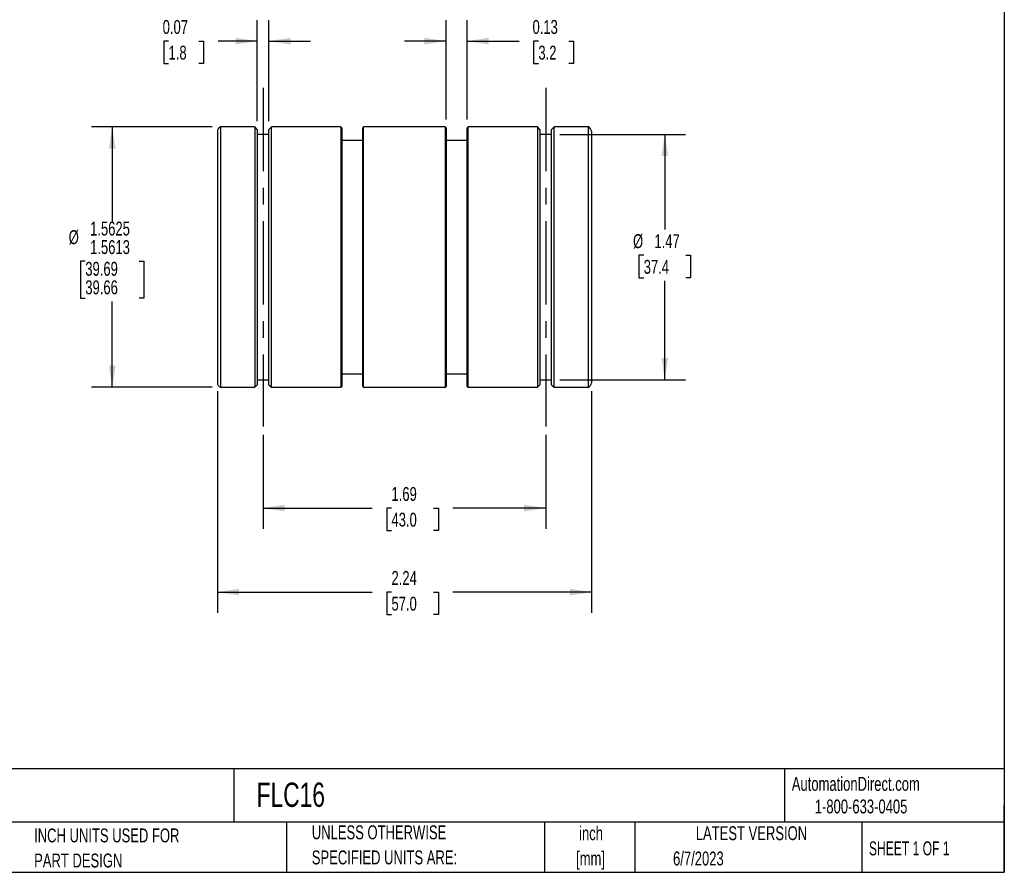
# Model space of a CAD drawing. Header units: inches. Extents: x 0.2 to 10.8, y 0.2 to 8.2.
# Tile 2 of 3: x 4.8 to 10.8, y 0.2 to 5.4. Entities that reach past the tile are written whole.
import ezdxf

# ---------------------------------------------------------------- set-up
doc = ezdxf.new("R2010")
doc.units = ezdxf.units.IN
doc.header["$MEASUREMENT"] = 0
doc.linetypes.add('CENTERX2', pattern=[0.8, 0.5, -0.1, 0.1, -0.1])
doc.layers.add('CENTER', color=40, linetype='CENTERX2')
doc.layers.add('DIMENSIONS', color=140, linetype='Continuous', lineweight=25)
doc.layers.add('TEXT', color=140, linetype='Continuous', lineweight=25)
doc.styles.add('SLDTEXTSTYLE0', font='TXT', dxfattribs={"width": 0.7})
doc.styles.add('SLDTEXTSTYLE1', font='TXT', dxfattribs={"width": 0.65})
doc.dimstyles.new('SLDDIMSTYLE1', dxfattribs={"dimtxt": 0.084961, "dimasz": 0.13, "dimexe": 0, "dimexo": 0.0625, "dimgap": 0.02124, "dimtad": 0, "dimtih": 1, "dimtoh": 1, "dimrnd": 1e-09, "dimdsep": 46, "dimtxsty": 'SLDTEXTSTYLE0', "dimsah": 1, "dimcen": 0.09, "dimadec": 0, "dimazin": 2, "dimtfac": 1, "dimtmove": 0, "dimatfit": 0, "dimfxl": 0, "dimfrac": 2, "dimtolj": 1, "dimtzin": 12, "dimarcsym": 0})
doc.dimstyles.new('SLDDIMSTYLE2', dxfattribs={"dimtxt": 0.084961, "dimasz": 0.13, "dimexe": 0, "dimexo": 0.0625, "dimgap": 0.02124, "dimtad": 0, "dimtih": 1, "dimtoh": 1, "dimrnd": 1e-09, "dimzin": 12, "dimdsep": 46, "dimtxsty": 'SLDTEXTSTYLE0', "dimsah": 1, "dimcen": 0.09, "dimadec": 0, "dimazin": 3, "dimtfac": 1, "dimtofl": 0, "dimtmove": 0, "dimatfit": 3, "dimfxl": 0, "dimfrac": 2, "dimtolj": 1, "dimtzin": 12, "dimarcsym": 0})
doc.dimstyles.new('SLDDIMSTYLE3', dxfattribs={"dimtxt": 0.084961, "dimasz": 0.13, "dimexe": 0, "dimexo": 0.0625, "dimgap": 0.02124, "dimtad": 0, "dimtih": 1, "dimtoh": 1, "dimdec": 4, "dimrnd": 1e-09, "dimzin": 12, "dimdsep": 46, "dimtxsty": 'SLDTEXTSTYLE0', "dimsah": 1, "dimcen": 0.09, "dimadec": 0, "dimazin": 3, "dimlim": 1, "dimtm": 0.0012, "dimtfac": 1, "dimtdec": 4, "dimtofl": 0, "dimtmove": 0, "dimatfit": 3, "dimfxl": 0, "dimfrac": 2, "dimtolj": 1, "dimtzin": 12, "dimarcsym": 0})

# ---------------------------------------------------------------- blocks, each defined once
blk = doc.blocks.new('SW_NOTE_0')
at = {"layer": 'TEXT', "color": 0, "char_height": 0.08333, "attachment_point": 2, "style": 'SLDTEXTSTYLE0'}
for s, insert in [('inch', (0.125, 0.1074)), ('[mm]', (0.1222, -0.0431))]:
    blk.add_mtext(s, dxfattribs=dict(at, insert=insert))
blk = doc.blocks.new('SW_NOTE_0_1')
at = {"layer": 'TEXT', "color": 0, "char_height": 0.083333, "attachment_point": 1, "style": 'SLDTEXTSTYLE0'}
for s, insert in [('UNLESS OTHERWISE', (0, 0.1074)), ('SPECIFIED UNITS ARE:', (0, -0.0431))]:
    blk.add_mtext(s, dxfattribs=dict(at, insert=insert))
blk = doc.blocks.new('SW_NOTE_0_5')
at = {"layer": 'TEXT', "color": 0, "char_height": 0.083333, "attachment_point": 1, "style": 'SLDTEXTSTYLE0'}
for s, insert in [('INCH UNITS USED FOR', (0, 0.1074)), ('PART DESIGN', (0, -0.0431))]:
    blk.add_mtext(s, dxfattribs=dict(at, insert=insert))
blk = doc.blocks.new('_D_1')
at = {"layer": 'DIMENSIONS'}
for p, q in [((6.2718, 4.7537), (6.2718, 5.3585)), ((6.3413, 4.7537), (6.3413, 5.3585)), ((5.7401, 5.2335), (5.7116, 5.2335)), ((5.7116, 5.2335), (5.7116, 5.0984)), ((5.9219, 5.2335), (5.9504, 5.2335)), ((5.9504, 5.2335), (5.9504, 5.0984)), ((6.2718, 5.2335), (6.037, 5.2335)), ((6.3413, 5.2335), (6.5913, 5.2335)), ((5.7116, 5.0984), (5.7401, 5.0984)), ((5.9504, 5.0984), (5.9219, 5.0984))]:
    blk.add_line(p, q, dxfattribs=at)
for points in [[(6.2718, 5.2335), (6.1418, 5.2535), (6.1418, 5.2135)], [(6.3413, 5.2335), (6.4713, 5.2135), (6.4713, 5.2535)]]:
    blk.add_solid(points, dxfattribs=at)
at = {"layer": 'DIMENSIONS', "char_height": 0.08333, "attachment_point": 1, "style": 'SLDTEXTSTYLE0'}
for s, insert in [('0.07', (5.7048, 5.3599)), ('1.8', (5.7401, 5.2059))]:
    blk.add_mtext(s, dxfattribs=dict(at, insert=insert))
blk = doc.blocks.new('_D_2')
at = {"layer": 'DIMENSIONS'}
for p, q in [((7.4038, 4.7637), (7.4038, 5.3585)), ((7.5298, 4.7637), (7.5298, 5.3585)), ((7.4038, 5.2335), (7.1538, 5.2335)), ((7.5298, 5.2335), (7.842, 5.2335)), ((7.9571, 5.2335), (7.9286, 5.2335)), ((7.9286, 5.2335), (7.9286, 5.0984)), ((8.1389, 5.2335), (8.1674, 5.2335)), ((8.1674, 5.2335), (8.1674, 5.0984)), ((7.9286, 5.0984), (7.9571, 5.0984)), ((8.1674, 5.0984), (8.1389, 5.0984))]:
    blk.add_line(p, q, dxfattribs=at)
for points in [[(7.4038, 5.2335), (7.2738, 5.2535), (7.2738, 5.2135)], [(7.5298, 5.2335), (7.6598, 5.2135), (7.6598, 5.2535)]]:
    blk.add_solid(points, dxfattribs=at)
at = {"layer": 'DIMENSIONS', "char_height": 0.08333, "attachment_point": 1, "style": 'SLDTEXTSTYLE0'}
for s, insert in [('0.13', (7.9218, 5.3599)), ('3.2', (7.9571, 5.2059))]:
    blk.add_mtext(s, dxfattribs=dict(at, insert=insert))
blk = doc.blocks.new('_D_3')
at = {"layer": 'DIMENSIONS'}
for p, q in [((6.3066, 2.8732), (6.3066, 2.3086)), ((8.0011, 2.8732), (8.0011, 2.3086)), ((6.3066, 2.4336), (6.9614, 2.4336)), ((7.0765, 2.4336), (7.048, 2.4336)), ((7.048, 2.4336), (7.048, 2.2986)), ((7.329, 2.4336), (7.3575, 2.4336)), ((7.3575, 2.4336), (7.3575, 2.2986)), ((8.0011, 2.4336), (7.4441, 2.4336)), ((7.048, 2.2986), (7.0765, 2.2986)), ((7.3575, 2.2986), (7.329, 2.2986))]:
    blk.add_line(p, q, dxfattribs=at)
for points in [[(6.3066, 2.4336), (6.4366, 2.4136), (6.4366, 2.4536)], [(8.0011, 2.4336), (7.8711, 2.4536), (7.8711, 2.4136)]]:
    blk.add_solid(points, dxfattribs=at)
at = {"layer": 'DIMENSIONS', "char_height": 0.08333, "attachment_point": 1, "style": 'SLDTEXTSTYLE0'}
for s, insert in [('1.69', (7.0765, 2.56)), ('43.0', (7.0765, 2.406))]:
    blk.add_mtext(s, dxfattribs=dict(at, insert=insert))
blk = doc.blocks.new('_D_4')
at = {"layer": 'DIMENSIONS'}
for p, q in [((6.0326, 3.1354), (6.0326, 1.805)), ((8.2751, 3.1354), (8.2751, 1.805)), ((6.0326, 1.93), (6.9614, 1.93)), ((7.0765, 1.93), (7.048, 1.93)), ((7.048, 1.93), (7.048, 1.795)), ((7.329, 1.93), (7.3575, 1.93)), ((7.3575, 1.93), (7.3575, 1.795)), ((8.2751, 1.93), (7.4441, 1.93)), ((7.048, 1.795), (7.0765, 1.795)), ((7.3575, 1.795), (7.329, 1.795))]:
    blk.add_line(p, q, dxfattribs=at)
for points in [[(6.0326, 1.93), (6.1626, 1.91), (6.1626, 1.95)], [(8.2751, 1.93), (8.1451, 1.95), (8.1451, 1.91)]]:
    blk.add_solid(points, dxfattribs=at)
at = {"layer": 'DIMENSIONS', "char_height": 0.08333, "attachment_point": 1, "style": 'SLDTEXTSTYLE0'}
for s, insert in [('2.24', (7.0765, 2.0565)), ('57.0', (7.0765, 1.9024))]:
    blk.add_mtext(s, dxfattribs=dict(at, insert=insert))
blk = doc.blocks.new('_D_5')
at = {"layer": 'DIMENSIONS'}
for p, q in [((8.0858, 4.674), (8.8397, 4.674)), ((8.7147, 4.674), (8.7147, 4.1034)), ((8.5885, 3.9494), (8.5599, 3.9494)), ((8.5599, 3.9494), (8.5599, 3.8143)), ((8.8409, 3.9494), (8.8695, 3.9494)), ((8.8695, 3.9494), (8.8695, 3.8143)), ((8.5599, 3.8143), (8.5885, 3.8143)), ((8.7147, 3.203), (8.7147, 3.7953)), ((8.8695, 3.8143), (8.8409, 3.8143)), ((8.0858, 3.203), (8.8397, 3.203))]:
    blk.add_line(p, q, dxfattribs=at)
for points in [[(8.7147, 4.674), (8.6947, 4.544), (8.7347, 4.544)], [(8.7147, 3.203), (8.7347, 3.333), (8.6947, 3.333)]]:
    blk.add_solid(points, dxfattribs=at)
at = {"layer": 'DIMENSIONS', "char_height": 0.08333, "attachment_point": 1, "style": 'SLDTEXTSTYLE0'}
for s, insert in [('%%c', (8.5243, 4.0758)), ('1.47', (8.6526, 4.0758)), ('37.4', (8.5885, 3.9218))]:
    blk.add_mtext(s, dxfattribs=dict(at, insert=insert))
blk = doc.blocks.new('_D_6')
at = {"layer": 'DIMENSIONS'}
for p, q in [((6.0012, 4.7192), (5.2777, 4.7192)), ((5.4027, 4.7192), (5.4027, 4.1549)), ((5.2411, 3.9137), (5.2126, 3.9137)), ((5.2126, 3.9137), (5.2126, 3.6914)), ((5.5642, 3.9137), (5.5928, 3.9137)), ((5.5928, 3.9137), (5.5928, 3.6914)), ((5.2126, 3.6914), (5.2411, 3.6914)), ((5.4027, 3.1577), (5.4027, 3.6724)), ((5.5928, 3.6914), (5.5642, 3.6914)), ((6.0012, 3.1577), (5.2777, 3.1577))]:
    blk.add_line(p, q, dxfattribs=at)
for points in [[(5.4027, 4.7192), (5.3827, 4.5892), (5.4227, 4.5892)], [(5.4027, 3.1577), (5.4227, 3.2877), (5.3827, 3.2877)]]:
    blk.add_solid(points, dxfattribs=at)
at = {"layer": 'DIMENSIONS', "char_height": 0.08333, "attachment_point": 1, "style": 'SLDTEXTSTYLE0'}
for s, insert in [('1.5625', (5.2699, 4.1512)), ('%%c', (5.1416, 4.0997)), ('1.5613', (5.2699, 4.0401)), ('39.69', (5.2411, 3.91)), ('39.66', (5.2411, 3.7989))]:
    blk.add_mtext(s, dxfattribs=dict(at, insert=insert))

msp = doc.modelspace()

# ---------------------------------------------------------------- linework, layer by layer
for p, q in [((6.0326, 4.69148), (6.0326, 3.18543)), ((6.25635, 4.71923), (6.0512, 4.71923)), ((6.0512, 4.71923), (6.0512, 3.15768)), ((6.27185, 4.70373), (6.25635, 4.71923)), ((6.25635, 4.71923), (6.25635, 3.93846)), ((6.27185, 4.70373), (6.27185, 3.93846)), ((6.34135, 4.67396), (6.27185, 4.67396)), ((6.35685, 4.71923), (6.34135, 4.70373)), ((6.34135, 3.17318), (6.34135, 4.70373)), ((6.77235, 4.71923), (6.35685, 4.71923)), ((6.35685, 3.15768), (6.35685, 4.71923)), ((6.77785, 4.71373), (6.77235, 4.71923)), ((6.77235, 4.71923), (6.77235, 3.93846)), ((6.77785, 4.71373), (6.77785, 3.93846)), ((6.90935, 4.71923), (6.90385, 4.71373)), ((6.90385, 3.16318), (6.90385, 4.71373)), ((7.39835, 4.71923), (6.90935, 4.71923)), ((6.90935, 3.15768), (6.90935, 4.71923)), ((7.40385, 4.71373), (7.39835, 4.71923)), ((7.39835, 4.71923), (7.39835, 3.93846)), ((7.40385, 4.71373), (7.40385, 3.93846)), ((7.53535, 4.71923), (7.52985, 4.71373)), ((7.52985, 3.16318), (7.52985, 4.71373)), ((7.95085, 4.71923), (7.53535, 4.71923)), ((7.53535, 3.15768), (7.53535, 4.71923)), ((7.96635, 4.70373), (7.95085, 4.71923)), ((7.95085, 4.71923), (7.95085, 3.93846)), ((7.96635, 4.70373), (7.96635, 3.93846)), ((8.03585, 4.67396), (7.96635, 4.67396)), ((8.05135, 4.71923), (8.03585, 4.70373)), ((8.03585, 3.17318), (8.03585, 4.70373)), ((8.2565, 4.71923), (8.05135, 4.71923)), ((8.05135, 3.15768), (8.05135, 4.71923)), ((8.2565, 3.15768), (8.2565, 4.71923)), ((8.2751, 4.69148), (8.2751, 3.18543)), ((6.90385, 4.63796), (6.77785, 4.63796)), ((7.52985, 4.63796), (7.40385, 4.63796)), ((6.25635, 3.93846), (6.25635, 3.15768)), ((6.27185, 3.93846), (6.27185, 3.17318)), ((6.77235, 3.93846), (6.77235, 3.15768)), ((6.77785, 3.93846), (6.77785, 3.16318)), ((7.39835, 3.93846), (7.39835, 3.15768)), ((7.40385, 3.93846), (7.40385, 3.16318)), ((7.95085, 3.93846), (7.95085, 3.15768)), ((7.96635, 3.93846), (7.96635, 3.17318)), ((6.27185, 3.20296), (6.34135, 3.20296)), ((6.77785, 3.23896), (6.90385, 3.23896)), ((7.40385, 3.23896), (7.52985, 3.23896)), ((7.96635, 3.20296), (8.03585, 3.20296)), ((6.0512, 3.15768), (6.25635, 3.15768)), ((6.25635, 3.15768), (6.27185, 3.17318)), ((6.34135, 3.17318), (6.35685, 3.15768)), ((6.35685, 3.15768), (6.77235, 3.15768)), ((6.77235, 3.15768), (6.77785, 3.16318)), ((6.90385, 3.16318), (6.90935, 3.15768)), ((6.90935, 3.15768), (7.39835, 3.15768)), ((7.39835, 3.15768), (7.40385, 3.16318)), ((7.52985, 3.16318), (7.53535, 3.15768)), ((7.53535, 3.15768), (7.95085, 3.15768)), ((7.95085, 3.15768), (7.96635, 3.17318)), ((8.03585, 3.17318), (8.05135, 3.15768)), ((8.05135, 3.15768), (8.2565, 3.15768))]:
    msp.add_line(p, q)
for centre, start, end in [((6.0626, 4.69148), 112.331645, 180), ((8.2451, 4.69148), 0, 67.668355), ((6.0626, 3.18543), 180, 247.668355), ((8.2451, 3.18543), 292.331645, 0)]:
    msp.add_arc(centre, 0.03, start, end)
at = {"layer": 'CENTER'}
for p, q in [((6.3066, 4.95373), (6.3066, 2.92318)), ((8.0011, 4.95373), (8.0011, 2.92318))]:
    msp.add_line(p, q, dxfattribs=at)
at = {"layer": 'TEXT'}
for p, q in [((10.75, 8.25), (10.75, 0.25)), ((10.75, 0.87111), (0.25, 0.87111)), ((6.13224, 0.87111), (6.13224, 0.55)), ((9.4321, 0.87111), (9.4321, 0.55)), ((10.75, 0.25), (10.75, 0.65)), ((10.75, 0.55), (0.25, 0.55)), ((6.44804, 0.55), (6.44804, 0.25)), ((7.99308, 0.55), (7.99308, 0.25)), ((8.53591, 0.55), (8.53591, 0.25)), ((9.89562, 0.55), (9.89562, 0.25)), ((0.25, 0.25), (10.75, 0.25))]:
    msp.add_line(p, q, dxfattribs=at)

# ---------------------------------------------------------------- block references
for name, p in [('SW_NOTE_0_1', (6.59874, 0.42408)), ('SW_NOTE_0', (8.1476, 0.41826)), ('SW_NOTE_0_5', (4.93424, 0.40546))]:
    msp.add_blockref(name, p, dxfattribs=at)

# ---------------------------------------------------------------- texts
for s, insert, char_height, attachment_point, style in [('AutomationDirect.com', (9.47618, 0.82191), 0.0833333, 1, 'SLDTEXTSTYLE0'), ('FLC16', (6.26802, 0.78813), 0.145833, 1, 'SLDTEXTSTYLE0'), ('1-800-633-0405', (9.61384, 0.6865), 0.0833333, 1, 'SLDTEXTSTYLE0'), ('LATEST VERSION', (9.23434, 0.52614), 0.0833333, 2, 'SLDTEXTSTYLE0'), ('SHEET 1 OF 1', (9.93863, 0.4351), 0.0833333, 1, 'SLDTEXTSTYLE1'), ('6/7/2023', (8.76428, 0.37454), 0.083333, 1, 'SLDTEXTSTYLE0')]:
    msp.add_mtext(s, dxfattribs=dict(at, insert=insert, char_height=char_height, attachment_point=attachment_point, style=style))

# ---------------------------------------------------------------- dimensions: what is measured, and where the dimension line sits
at = {"layer": 'DIMENSIONS'}
for base, p1, p2, dimstyle, picture, middle in [((6.27185, 5.23346), (6.34135, 4.70373), (6.27185, 4.70373), 'SLDDIMSTYLE1', '_D_1', (5.831, 5.23346)), ((7.52985, 5.23346), (7.40385, 4.71373), (7.52985, 4.71373), 'SLDDIMSTYLE1', '_D_2', (8.04801, 5.23346)), ((8.2751, 1.93002), (6.0326, 3.18543), (8.2751, 3.18543), 'SLDDIMSTYLE2', '_D_4', (7.20278, 1.93002)), ((8.0011, 2.43359), (6.3066, 2.92318), (8.0011, 2.92318), 'SLDDIMSTYLE2', '_D_3', (7.20278, 2.43359))]:
    dim = msp.add_linear_dim(base=base, p1=p1, p2=p2, dimstyle=dimstyle, dxfattribs=at)
    dim.commit()
    dim.dimension.update_dxf_attribs({"geometry": picture, "text_midpoint": middle, "dimtype": 160})
for base, p1, p2, dimstyle, picture, middle in [((5.4026757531, 3.1576824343), (6.0511979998, 4.7192324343), (6.0511979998, 3.1576824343), 'SLDDIMSTYLE3', '_D_6', (5.4026757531, 3.9136551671)), ((8.7147, 3.20296), (8.03585, 4.67396), (8.03585, 3.20296), 'SLDDIMSTYLE2', '_D_5', (8.7147, 3.94937))]:
    dim = msp.add_linear_dim(base=base, p1=p1, p2=p2, angle=90, text='%%c<>', dimstyle=dimstyle, dxfattribs=at)
    dim.commit()
    dim.dimension.update_dxf_attribs({"geometry": picture, "text_midpoint": middle, "dimtype": 160})

doc.saveas('drawing.dxf')
